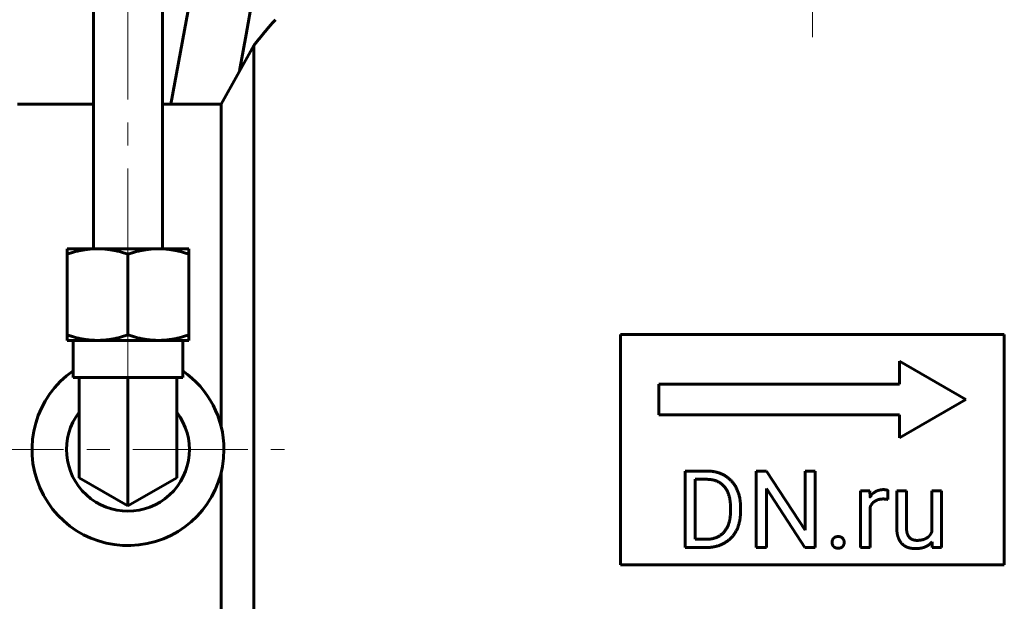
# Model space of a CAD drawing. Header units: millimetres. Extents: x 0 to 420, y 0 to 297.
# Tile 3 of 13: x 75 to 139, y 118 to 156. Entities that reach past the tile are written whole.
import ezdxf

# ---------------------------------------------------------------- set-up
doc = ezdxf.new("R2010")
doc.units = ezdxf.units.MM
doc.linetypes.add('K5LT_AXLED', pattern=[12, 7.5, -1.5, 1.5, -1.5])
doc.linetypes.add('K5LT_BASIC', pattern=[0])
doc.layers.add('Системный слой (1)', color=7, linetype='Continuous', true_color=0x6c6c6c)

# ---------------------------------------------------------------- blocks, each defined once
blk = doc.blocks.new('U12')
at = {"layer": 'Системный слой (1)', "color": 143, "linetype": 'K5LT_BASIC', "lineweight": 60, "true_color": 0x33acca}
for p, q in [((74.718, 150.679), (79.656, 150.679)), ((84.156, 150.679), (87.968, 150.679))]:
    blk.add_line(p, q, dxfattribs=at)
blk = doc.blocks.new('U16')
at = {"layer": 'Системный слой (1)', "color": 143, "linetype": 'K5LT_BASIC', "lineweight": 60, "true_color": 0x33acca}
for start, end in [(124.85489, 0), (0, 55.14511)]:
    blk.add_arc((81.906, 128.179), 6.25, start, end, dxfattribs=at)
blk = doc.blocks.new('U51')
at = {"layer": 'Системный слой (1)', "color": 143, "linetype": 'K5LT_BASIC', "lineweight": 60, "true_color": 0x33acca}
for p, q in [((89.468, 188.604), (89.142, 181.042)), ((89.142, 181.042), (87.87, 169.588)), ((87.87, 169.588), (85.955, 157.508)), ((85.955, 157.508), (84.696, 150.679))]:
    blk.add_line(p, q, dxfattribs=at)
blk = doc.blocks.new('U52')
at = {"layer": 'Системный слой (1)', "color": 143, "linetype": 'K5LT_BASIC', "lineweight": 60, "true_color": 0x33acca}
for p, q in [((93.468, 188.604), (93.235, 182.191)), ((93.235, 182.191), (92.668, 175.794)), ((92.668, 175.794), (91.885, 169.429)), ((91.13, 164.263), (91.105, 164.096)), ((91.156, 164.429), (91.13, 164.263)), ((91.083, 163.956), (91.079, 163.929)), ((91.105, 164.096), (91.083, 163.956)), ((90.43, 159.929), (90.02, 157.564)), ((90.02, 157.564), (89.598, 155.201)), ((89.598, 155.201), (89.175, 152.84))]:
    blk.add_line(p, q, dxfattribs=at)

msp = doc.modelspace()

# ---------------------------------------------------------------- linework, layer by layer
at = {"layer": 'Системный слой (1)', "color": 143, "linetype": 'K5LT_BASIC', "lineweight": 60, "true_color": 0x33acca}
for p, q in [((79.656, 194.4792), (79.656, 141.2602)), ((84.156, 194.4792), (84.156, 141.2602)), ((87.9678, 150.6792), (90.0986, 154.4922)), ((90.0986, 154.4922), (90.0986, 101.8663)), ((87.9678, 150.6792), (87.9678, 129.7013)), ((77.9372, 141.2602), (79.9216, 141.2602)), ((77.9372, 140.9058), (77.9372, 141.2602)), ((79.9216, 141.2602), (83.8903, 141.2602)), ((83.8903, 141.2602), (85.8747, 141.2602)), ((85.8747, 141.2602), (85.8747, 140.9058)), ((77.9372, 140.9058), (77.9372, 135.6457)), ((81.906, 140.9058), (81.906, 135.6457)), ((85.8747, 140.9058), (85.8747, 135.6457)), ((77.9372, 135.2912), (77.9372, 135.6457)), ((79.9216, 135.2912), (77.9372, 135.2912)), ((78.3341, 135.2912), (78.3341, 132.8782)), ((83.8903, 135.2912), (79.9216, 135.2912)), ((85.8747, 135.2912), (83.8903, 135.2912)), ((85.4778, 135.2912), (85.4778, 132.8782)), ((85.8747, 135.6457), (85.8747, 135.2912)), ((113.9678, 135.6792), (113.9678, 120.6792)), ((138.9678, 135.6792), (113.9678, 135.6792)), ((138.9678, 120.6792), (138.9678, 135.6792)), ((136.4678, 131.4452), (132.1377, 133.9452)), ((132.1377, 133.9452), (132.1377, 132.4452)), ((78.3341, 132.8782), (78.731, 132.8782)), ((78.731, 132.8782), (78.9013, 132.8782)), ((78.731, 128.1792), (78.731, 132.8782)), ((78.9013, 132.8782), (81.7356, 132.8782)), ((81.7356, 132.8782), (81.906, 132.8782)), ((81.906, 132.8782), (82.0763, 132.8782)), ((81.906, 128.1792), (81.906, 132.8782)), ((82.0763, 132.8782), (84.9106, 132.8782)), ((84.9106, 132.8782), (85.081, 132.8782)), ((85.081, 128.1792), (85.081, 132.8782)), ((85.081, 132.8782), (85.4778, 132.8782)), ((116.4678, 132.4452), (116.4678, 130.4452)), ((132.1377, 132.4452), (116.4678, 132.4452)), ((132.1377, 128.9452), (136.4678, 131.4452)), ((116.4678, 130.4452), (132.1377, 130.4452)), ((132.1377, 130.4452), (132.1377, 128.9452)), ((78.731, 126.3462), (78.731, 128.1792)), ((81.906, 124.5131), (81.906, 128.1792)), ((85.081, 126.3462), (85.081, 128.1792)), ((81.906, 124.5131), (78.731, 126.3462)), ((85.081, 126.3462), (81.906, 124.5131)), ((87.9678, 126.6572), (87.9678, 105.6792)), ((119.5933, 126.7866), (118.1828, 126.7866)), ((118.1828, 126.7866), (118.1828, 121.8019)), ((123.4738, 126.7866), (122.813, 126.7866)), ((122.813, 126.7866), (122.813, 121.8019)), ((125.9935, 122.9316), (123.4738, 126.7866)), ((125.9935, 126.7866), (125.9935, 122.9316)), ((126.6474, 126.7866), (125.9935, 126.7866)), ((126.6474, 121.8019), (126.6474, 126.7866)), ((118.8436, 126.2457), (118.8436, 122.3394)), ((119.5933, 126.2457), (118.8436, 126.2457)), ((123.4738, 125.6465), (125.9833, 121.8019)), ((123.4738, 121.8019), (123.4738, 125.6465)), ((129.5963, 125.5062), (129.5963, 121.8019)), ((130.2126, 125.5062), (129.5963, 125.5062)), ((130.2251, 125.0826), (130.2126, 125.5062)), ((131.3834, 124.9379), (131.3869, 125.5267)), ((131.9639, 125.5062), (131.9639, 123.1165)), ((132.5973, 125.5062), (131.9639, 125.5062)), ((132.5973, 123.1097), (132.5973, 125.5062)), ((134.244, 125.5062), (134.244, 122.8108)), ((134.8808, 125.5062), (134.244, 125.5062)), ((134.8808, 121.8019), (134.8808, 125.5062)), ((121.1374, 124.1436), (121.1374, 124.4483)), ((121.7913, 124.1436), (121.7913, 124.4414)), ((130.2297, 121.8019), (130.2297, 124.4334)), ((118.8436, 122.3394), (119.5317, 122.3394)), ((134.2616, 122.1684), (134.2748, 121.8019)), ((118.1828, 121.8019), (119.5317, 121.8019)), ((122.813, 121.8019), (123.4738, 121.8019)), ((125.9833, 121.8019), (126.6474, 121.8019)), ((129.5963, 121.8019), (130.2297, 121.8019)), ((134.2748, 121.8019), (134.8808, 121.8019)), ((113.9678, 120.6792), (138.9678, 120.6792))]:
    msp.add_line(p, q, dxfattribs=at)
at = {"layer": 'Системный слой (1)', "color": 30, "linetype": 'K5LT_AXLED', "lineweight": 18, "true_color": 0xff8000}
for p, q in [((81.906, 194.4792), (81.906, 139.2602)), ((126.4678, 155.0218), (126.4678, 179.2292)), ((81.906, 137.2912), (81.906, 130.8782)), ((70.2178, 128.1792), (92.0986, 128.1792))]:
    msp.add_line(p, q, dxfattribs=at)
at = {"layer": 'Системный слой (1)', "color": 143, "linetype": 'K5LT_BASIC', "lineweight": 60, "true_color": 0x33acca}
msp.add_arc((81.906, 128.1792), 4.0041, 142.461674, 37.538326, dxfattribs=at)
for points in [[(91.5032, 156.1696), (90.7877, 155.3533), (90.0986, 154.4922)], [(121.7913, 124.4414), (121.7913, 124.9824), (121.4763, 125.8485), (120.8909, 126.4614), (120.0829, 126.7866), (119.5933, 126.7866)], [(121.1374, 124.4483), (121.1374, 124.8762), (120.932, 125.5438), (120.5348, 126.006), (119.9631, 126.2457), (119.5933, 126.2457)], [(131.1061, 125.5746), (130.8049, 125.5746), (130.5875, 125.4463)], [(131.2636, 125.5592), (131.1746, 125.5746), (131.1061, 125.5746)], [(131.3869, 125.5267), (131.3526, 125.5438), (131.2636, 125.5592)], [(131.0753, 124.9653), (131.1643, 124.9653), (131.3047, 124.955), (131.3834, 124.9379)], [(119.5317, 122.3394), (120.0658, 122.3394), (120.7779, 122.7879), (121.1374, 123.5992), (121.1374, 124.1436)], [(119.5317, 121.8019), (120.0521, 121.8019), (120.884, 122.1271), (121.4763, 122.7365), (121.7913, 123.6027), (121.7913, 124.1436)], [(131.9639, 123.1165), (131.9639, 122.7468), (132.0512, 122.4832)], [(132.6537, 122.6971), (132.5973, 122.8598), (132.5973, 123.1097)], [(128.1482, 122.5208), (127.9565, 122.5208), (127.8555, 122.4096)], [(128.441, 122.4096), (128.34, 122.5208), (128.1482, 122.5208)], [(132.0512, 122.4832), (132.1385, 122.2195), (132.2994, 122.0552)], [(133.0269, 122.3086), (132.9054, 122.3462), (132.7102, 122.5345), (132.6537, 122.6971)], [(134.244, 122.8108), (134.1383, 122.5715), (133.9188, 122.4267)], [(127.8555, 122.4096), (127.7545, 122.2983), (127.7545, 122.1374)], [(127.7545, 122.1374), (127.7545, 121.9799), (127.8555, 121.8703)], [(127.8555, 121.8703), (127.9565, 121.7608), (128.1482, 121.7608)], [(128.1482, 121.7608), (128.34, 121.7608), (128.441, 121.8703)], [(128.542, 122.1374), (128.542, 122.2983), (128.441, 122.4096)], [(128.441, 121.8703), (128.542, 121.9799), (128.542, 122.1374)], [(132.2994, 122.0552), (132.4603, 121.8909), (132.6846, 121.8121)], [(133.2786, 122.2709), (133.1485, 122.2709), (133.0269, 122.3086)], [(133.1793, 121.7334), (133.5764, 121.7334), (133.8537, 121.8618)], [(133.9188, 122.4267), (133.6825, 122.2709), (133.2786, 122.2709)], [(133.8537, 121.8618), (134.0993, 121.9755), (134.2616, 122.1684)], [(132.6846, 121.8121), (132.9088, 121.7334), (133.1793, 121.7334)]]:
    msp.add_open_spline(points, degree=2, dxfattribs=at)
for points, weights in [([(79.9216, 141.2602), (79.0006, 141.2602), (77.9372, 140.9058)], [1, 1.0852999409, 1.09330827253]), ([(81.906, 140.9058), (80.8425, 141.2602), (79.9216, 141.2602)], [1.09330827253, 1.0852999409, 1]), ([(83.8903, 141.2602), (82.9694, 141.2602), (81.906, 140.9058)], [1, 1.0852999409, 1.09330827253]), ([(85.8747, 140.9058), (84.8113, 141.2602), (83.8903, 141.2602)], [1.09330827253, 1.0852999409, 1]), ([(77.9372, 135.6457), (79.0006, 135.2912), (79.9216, 135.2912)], [1.09330827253, 1.0852999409, 1]), ([(79.9216, 135.2912), (80.8425, 135.2912), (81.906, 135.6457)], [1, 1.0852999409, 1.09330827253]), ([(81.906, 135.6457), (82.9694, 135.2912), (83.8903, 135.2912)], [1.09330827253, 1.0852999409, 1]), ([(83.8903, 135.2912), (84.8113, 135.2912), (85.8747, 135.6457)], [1, 1.0852999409, 1.09330827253])]:
    msp.add_rational_spline(points, weights, degree=2, dxfattribs=at)
for points, knots in [([(130.5875, 125.4463), (130.3701, 125.3179), (130.2274, 125.0864), (130.2251, 125.0826)], [0, 0, 0, 1.9672752, 2, 2, 2]), ([(130.2297, 124.4334), (130.2952, 124.5895), (130.5207, 124.8283), (130.8562, 124.9653), (131.0753, 124.9653)], [0, 0, 0, 0.9572997, 1.9786498, 3, 3, 3])]:
    msp.add_open_spline(points, degree=2, knots=knots, dxfattribs=at)

# ---------------------------------------------------------------- block references
at = {"layer": 'Системный слой (1)'}
for name in ['U51', 'U52', 'U12', 'U16']:
    msp.add_blockref(name, (0, 0), dxfattribs=at)

doc.saveas('drawing.dxf')
